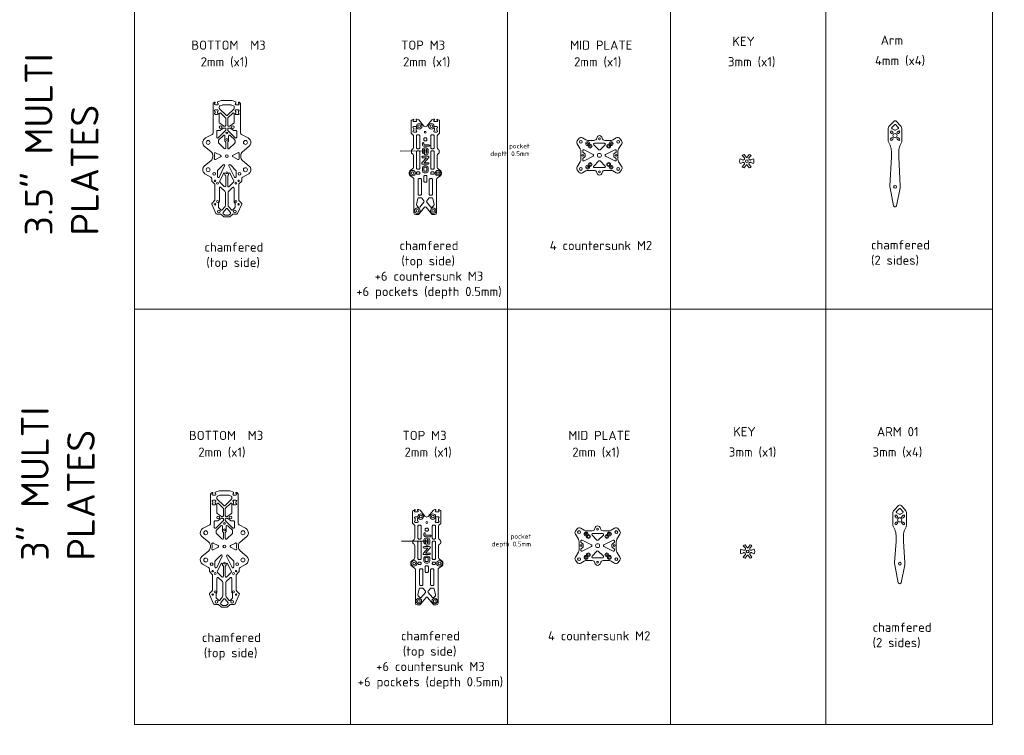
# Model space of a CAD drawing. Header units: millimetres. Extents: x -692 to 2608, y -1473 to 522.
# Tile 1 of 7: x -125 to 945, y -1473 to -695. Entities that reach past the tile are written whole.
import ezdxf

# ---------------------------------------------------------------- set-up
doc = ezdxf.new("R2010")
doc.units = ezdxf.units.MM
doc.linetypes.add('JIS_09_08', pattern=[10.75, 8, -0.55, 0.55, -0.55, 0.55, -0.55])
doc.layers.get('0').update_dxf_attribs({"lineweight": 5})
for name, color, linetype, lineweight in [('Calque1', 150, 'Continuous', 5), ('Calque1_pocket', 10, 'Continuous', 5), ('Calque2', 251, 'Continuous', 5), ('countersunk', 90, 'Continuous', 5), ('pocket', 1, 'Continuous', 5)]:
    doc.layers.add(name, color=color, linetype=linetype, lineweight=lineweight)
doc.styles.get("Standard").update_dxf_attribs({"font": 'arial.ttf'})

msp = doc.modelspace()

# ---------------------------------------------------------------- linework, layer by layer
at = {"layer": 'Calque1'}
for p, q in [((825.4, -808.9), (822.6, -811.8)), ((826.8, -808.9), (829.6, -811.8)), ((822.4, -818.5), (821.1, -817.2)), ((822.4, -823.1), (821.1, -824.4)), ((823.8, -817.1), (822.5, -815.8)), ((822.9, -813.4), (825.7, -814.7)), ((829.3, -813.4), (826.6, -814.7)), ((828.4, -817.1), (829.7, -815.8)), ((829.8, -818.5), (831.1, -817.2)), ((829.8, -823.1), (831.1, -824.4)), ((823.8, -824.5), (822.5, -825.8)), ((828.4, -824.5), (829.7, -825.8)), ((307.6, -889.1), (306.2, -895.7)), ((306.5, -896.6), (308.2, -898.5)), ((311.1, -888.3), (308.6, -888.3)), ((309.7, -898.4), (314.3, -893.1)), ((314.3, -891.8), (311.9, -888.7)), ((317.3, -891.8), (319.7, -888.7)), ((321.9, -898.4), (317.3, -893.1)), ((320.5, -888.3), (323, -888.3)), ((325.2, -896.6), (323.4, -898.5)), ((324, -889.1), (325.4, -895.7)), ((829.7, -1222.9), (825.1, -1227.8)), ((830.4, -1226.5), (827.7, -1229.4)), ((831.9, -1226.5), (834.6, -1229.4)), ((832.6, -1222.9), (837.3, -1227.8)), ((823.7, -1231.3), (823.7, -1243.9)), ((827.5, -1236.2), (826.1, -1234.9)), ((827.5, -1240.8), (826.1, -1242.1)), ((828.9, -1234.8), (827.6, -1233.4)), ((828, -1231), (830.7, -1232.4)), ((834.4, -1231), (831.6, -1232.4)), ((833.5, -1234.8), (834.8, -1233.4)), ((834.9, -1236.2), (836.2, -1234.9)), ((834.9, -1240.8), (836.2, -1242.1)), ((838.6, -1231.3), (838.6, -1243.9)), ((824, -1245.2), (825.8, -1249)), ((828.9, -1242.2), (827.6, -1243.5)), ((833.5, -1242.2), (834.8, -1243.5)), ((838.4, -1245.2), (836.6, -1249)), ((827.2, -1262), (825.6, -1284.9)), ((827.2, -1255.3), (827.2, -1261.6)), ((835.2, -1255.3), (835.2, -1261.6)), ((835.2, -1262), (836.8, -1284.9)), ((829.6, -1306.8), (825.7, -1287.4)), ((832.7, -1306.8), (836.6, -1287.4)), ((309.2, -1313.4), (307.8, -1320)), ((312.7, -1312.6), (310.2, -1312.6)), ((315.9, -1316.1), (313.5, -1313)), ((318.9, -1316.1), (321.3, -1313)), ((322.1, -1312.6), (324.6, -1312.6)), ((325.6, -1313.4), (327, -1320)), ((830.6, -1307.8), (830, -1307.4)), ((831.8, -1307.8), (832.3, -1307.4)), ((308, -1320.9), (309.8, -1322.8)), ((311.3, -1322.7), (315.9, -1317.4)), ((323.5, -1322.7), (318.9, -1317.4)), ((326.7, -1320.9), (325, -1322.8))]:
    msp.add_line(p, q, dxfattribs=at)
for points in [[(100.1, -909.2), (97.6, -909.2, -0.175895), (97, -908.9), (93.7, -906.2, 0.175895), (93.1, -906), (89.3, -906, -0.297645), (88.4, -905.4), (83.9, -895.2, -0.309066), (84.1, -894.1), (86.8, -891.4, 0.198915), (87.1, -890.7), (87.1, -874.1, 0.198909), (86.8, -873.3), (84.2, -870.7, -0.198912), (83.9, -870), (83.9, -867.7, 0.276982), (82.9, -865.9), (77.1, -862.8, -0.112854), (75.4, -861.3), (74.9, -860.7, -0.394562), (75.7, -853.9), (83.1, -847.7, 0.221499), (84.9, -843.9), (84.9, -842.2, 0.221499), (83.1, -838.3), (75.7, -832.1, -0.394562), (74.9, -825.4), (75.4, -824.7, -0.112854), (77.1, -823.3), (84.2, -819.5, 0.276982), (85.2, -817.7), (85.2, -786.2, -0.198912), (85.5, -785.5), (86.7, -784.4, -0.668179), (87.5, -784.7), (87.5, -785.6, 1), (87.5, -787.2), (90.1, -787.2, 1), (90.1, -785.6), (90.1, -784.2), (94.4, -782.6, -0.092844), (95.1, -782.4), (100.1, -782.4)], [(100.1, -909.2), (102.7, -909.2, 0.175895), (103.3, -908.9), (106.6, -906.2, -0.175895), (107.2, -906), (111, -906, 0.297645), (111.9, -905.4), (116.3, -895.2, 0.309066), (116.1, -894.1), (113.4, -891.4, -0.198915), (113.1, -890.7), (113.1, -874.1, -0.198909), (113.4, -873.3), (116, -870.7, 0.198912), (116.3, -870), (116.3, -867.7, -0.276982), (117.4, -865.9), (123.2, -862.8, 0.112854), (124.9, -861.3), (125.4, -860.7, 0.394562), (124.5, -853.9), (117.2, -847.7, -0.221499), (115.4, -843.9), (115.4, -842.2, -0.221499), (117.2, -838.3), (124.5, -832.1, 0.394562), (125.4, -825.4), (124.9, -824.7, 0.112854), (123.2, -823.3), (116.1, -819.5, -0.276982), (115, -817.7), (115, -786.2, 0.198912), (114.7, -785.5), (113.6, -784.4, 0.668179), (112.7, -784.7), (112.7, -785.6, -1), (112.7, -787.2), (110.1, -787.2, -1), (110.1, -785.6), (110.1, -784.2), (105.9, -782.6, 0.092844), (105.2, -782.4), (100.1, -782.4)], [(314.3, -810.5), (308.6, -803.7, 0.221601), (307.1, -803), (305.8, -803), (305.8, -803.9, -1), (305.8, -805.5), (303.2, -805.5, -1), (303.2, -803.9), (303.2, -803.5, 0.581935), (302.5, -803.1), (300.9, -804, 0.264274), (300.4, -804.9), (300.4, -817.6, 0.198912), (300.7, -818.3), (302.6, -820.1, -0.198912), (302.9, -820.8), (302.9, -834, -0.243004), (302, -835.6), (301.3, -836.2, 0.243004), (300.7, -837.4), (300.7, -839, 0.243004), (301.3, -840.2), (302, -840.7, -0.243004), (302.9, -842.4), (302.9, -855.3, -0.243004), (302, -856.9), (299.1, -859, 0.243004), (298.3, -860.6), (298.3, -862.4, 0.243004), (299.1, -864.1), (302.6, -866.6, -0.243001), (303.5, -868.2), (303.5, -904.6), (303.5, -904.6, 0.41421), (305.5, -906.6), (307.5, -906.6, 0.222436), (309, -905.9), (315, -898.6, -0.222436), (315.8, -898.3)], [(317.3, -810.5), (323, -803.7, -0.221601), (324.6, -803), (325.8, -803), (325.8, -803.9, 1), (325.8, -805.5), (328.4, -805.5, 1), (328.4, -803.9), (328.4, -803.5, -0.581935), (329.2, -803.1), (330.7, -804, -0.264274), (331.2, -804.9), (331.2, -817.6, -0.198912), (330.9, -818.3), (329.1, -820.1, 0.198912), (328.8, -820.8), (328.8, -834, 0.243004), (329.6, -835.6), (330.3, -836.2, -0.243004), (331, -837.4), (331, -839, -0.243004), (330.3, -840.2), (329.6, -840.7, 0.243004), (328.8, -842.4), (328.8, -855.3, 0.243004), (329.6, -856.9), (332.5, -859, -0.243004), (333.3, -860.6), (333.3, -862.4, -0.243004), (332.5, -864.1), (329, -866.6, 0.243001), (328.1, -868.2), (328.1, -904.6), (328.1, -904.6, -0.41421), (326.1, -906.6), (324.2, -906.6, -0.222436), (322.6, -905.9), (316.6, -898.6, 0.222436), (315.8, -898.3)], [(504.9, -820.8, 0.372437), (502, -823.4, -0.372437), (499, -826), (492, -826, -0.144426), (490.3, -825.5), (486.7, -823.1, 0.397447), (482.7, -823.9), (480.8, -826.4, 0.304357), (480.7, -829.7), (484.1, -835.2, -0.138495), (484.8, -837.8), (484.8, -842.2), (484.8, -846.6, -0.138495), (484.1, -849.2), (480.7, -854.7, 0.304357), (480.8, -858), (482.7, -860.5, 0.397447), (486.7, -861.3), (490.3, -858.9, -0.144426), (492, -858.5), (499, -858.5, -0.372437), (502, -861, 0.372437), (504.9, -863.6, 0.372437)], [(504.9, -820.8, -0.372437), (507.9, -823.4, 0.372437), (510.9, -826), (517.9, -826, 0.144426), (519.5, -825.5), (523.2, -823.1, -0.397447), (527.2, -823.9), (529, -826.4, -0.304357), (529.2, -829.7), (525.8, -835.2, 0.138495), (525.1, -837.8), (525.1, -842.2), (525.1, -846.6, 0.138495), (525.8, -849.2), (529.2, -854.7, -0.304357), (529, -858), (527.2, -860.5, -0.397447), (523.2, -861.3), (519.5, -858.9, 0.144426), (517.9, -858.5), (510.9, -858.5, 0.372437), (507.9, -861, -0.372437), (504.9, -863.6, -0.372437)], [(97.5, -1333.5), (95, -1333.5, -0.175895), (94.3, -1333.2), (91.1, -1330.5, 0.175895), (90.5, -1330.3), (86.7, -1330.3, -0.297645), (85.8, -1329.7), (81.3, -1319.5, -0.309066), (81.5, -1318.4), (84.2, -1315.7, 0.198915), (84.5, -1315), (84.5, -1298.4, 0.198909), (84.2, -1297.7), (81.6, -1295, -0.198912), (81.3, -1294.3), (81.3, -1292, 0.276982), (80.3, -1290.2), (74.4, -1287.1, -0.112854), (72.7, -1285.6), (72.3, -1285, -0.394562), (73.1, -1278.2), (80.5, -1272, 0.221499), (82.3, -1268.2), (82.3, -1266.5, 0.221499), (80.5, -1262.6), (73.1, -1256.5, -0.394562), (72.3, -1249.7), (72.7, -1249, -0.112854), (74.4, -1247.6), (81.6, -1243.8, 0.276982), (82.6, -1242), (82.6, -1210.6, -0.198912), (82.9, -1209.8), (84.1, -1208.7, -0.668179), (84.9, -1209), (84.9, -1209.9, 1), (84.9, -1211.5), (87.5, -1211.5, 1), (87.5, -1209.9), (87.5, -1208.5), (91.8, -1206.9, -0.092844), (92.5, -1206.8), (97.5, -1206.8)], [(97.5, -1333.5), (100, -1333.5, 0.175895), (100.7, -1333.2), (103.9, -1330.5, -0.175895), (104.6, -1330.3), (108.3, -1330.3, 0.297645), (109.3, -1329.7), (113.7, -1319.5, 0.309066), (113.5, -1318.4), (110.8, -1315.7, -0.198915), (110.5, -1315), (110.5, -1298.4, -0.198909), (110.8, -1297.7), (113.4, -1295, 0.198912), (113.7, -1294.3), (113.7, -1292, -0.276982), (114.8, -1290.2), (120.6, -1287.1, 0.112854), (122.3, -1285.6), (122.7, -1285, 0.394562), (121.9, -1278.2), (114.5, -1272, -0.221499), (112.8, -1268.2), (112.8, -1266.5, -0.221499), (114.5, -1262.6), (121.9, -1256.5, 0.394562), (122.7, -1249.7), (122.3, -1249, 0.112854), (120.6, -1247.6), (113.5, -1243.8, -0.276982), (112.4, -1242), (112.4, -1210.6, 0.198912), (112.1, -1209.8), (111, -1208.7, 0.668179), (110.1, -1209), (110.1, -1209.9, -1), (110.1, -1211.5), (107.5, -1211.5, -1), (107.5, -1209.9), (107.5, -1208.5), (103.3, -1206.9, 0.092844), (102.5, -1206.8), (97.5, -1206.8)], [(315.8, -1234.8), (310.2, -1228, 0.221601), (308.6, -1227.3), (307.4, -1227.3), (307.4, -1228.2, -1), (307.4, -1229.8), (304.8, -1229.8, -1), (304.8, -1228.2), (304.8, -1227.8, 0.581935), (304, -1227.4), (302.5, -1228.3, 0.264274), (302, -1229.2), (302, -1241.9, 0.198912), (302.3, -1242.6), (304.1, -1244.4, -0.198912), (304.4, -1245.2), (304.4, -1258.3, -0.243004), (303.6, -1259.9), (302.8, -1260.5, 0.243004), (302.2, -1261.7), (302.2, -1263.3, 0.243004), (302.8, -1264.5), (303.6, -1265, -0.243004), (304.4, -1266.7), (304.4, -1279.6, -0.243004), (303.6, -1281.2), (300.7, -1283.3, 0.243004), (299.9, -1284.9), (299.9, -1286.8, 0.243004), (300.7, -1288.4), (304.2, -1290.9, -0.243001), (305.1, -1292.5), (305.1, -1328.9), (305.1, -1328.9, 0.41421), (307.1, -1330.9), (309, -1330.9, 0.222436), (310.6, -1330.2), (316.6, -1322.9, -0.222436), (317.4, -1322.6)], [(318.9, -1234.8), (324.6, -1228, -0.221601), (326.1, -1227.3), (327.4, -1227.3), (327.4, -1228.2, 1), (327.4, -1229.8), (330, -1229.8, 1), (330, -1228.2), (330, -1227.8, -0.581935), (330.7, -1227.4), (332.3, -1228.3, -0.264274), (332.8, -1229.2), (332.8, -1241.9, -0.198912), (332.5, -1242.6), (330.6, -1244.4, 0.198912), (330.3, -1245.2), (330.3, -1258.3, 0.243004), (331.2, -1259.9), (331.9, -1260.5, -0.243004), (332.5, -1261.7), (332.5, -1263.3, -0.243004), (331.9, -1264.5), (331.2, -1265, 0.243004), (330.3, -1266.7), (330.3, -1279.6, 0.243004), (331.2, -1281.2), (334.1, -1283.3, -0.243004), (334.9, -1284.9), (334.9, -1286.8, -0.243004), (334.1, -1288.4), (330.5, -1290.9, 0.243001), (329.7, -1292.5), (329.7, -1328.9), (329.7, -1328.9, -0.41421), (327.7, -1330.9), (325.7, -1330.9, -0.222436), (324.2, -1330.2), (318.1, -1322.9, 0.222436), (317.4, -1322.6)], [(503, -1245.1, 0.372437), (500.1, -1247.7, -0.372437), (497.1, -1250.3), (490, -1250.3, -0.144426), (488.4, -1249.8), (484.8, -1247.5, 0.397447), (480.8, -1248.2), (478.9, -1250.7, 0.304357), (478.8, -1254.1), (482.1, -1259.5, -0.138495), (482.9, -1262.2), (482.9, -1266.5), (482.9, -1270.9, -0.138495), (482.1, -1273.5), (478.8, -1279, 0.304357), (478.9, -1282.3), (480.8, -1284.8, 0.397447), (484.8, -1285.6), (488.4, -1283.3, -0.144426), (490, -1282.8), (497.1, -1282.8, -0.372437), (500.1, -1285.3, 0.372437), (503, -1287.9, 0.372437)], [(503, -1245.1, -0.372437), (506, -1247.7, 0.372437), (509, -1250.3), (516, -1250.3, 0.144426), (517.6, -1249.8), (521.2, -1247.5, -0.397447), (525.3, -1248.2), (527.1, -1250.7, -0.304357), (527.3, -1254.1), (523.9, -1259.5, 0.138495), (523.2, -1262.2), (523.2, -1266.5), (523.2, -1270.9, 0.138495), (523.9, -1273.5), (527.3, -1279, -0.304357), (527.1, -1282.3), (525.3, -1284.8, -0.397447), (521.2, -1285.6), (517.6, -1283.3, 0.144426), (516, -1282.8), (509, -1282.8, 0.372437), (506, -1285.3, -0.372437), (503, -1287.9, -0.372437)]]:
    msp.add_lwpolyline(points, format="xyb", dxfattribs=at)
for points in [[(100.1, -787.4), (104.6, -787.4, -0.092844), (105, -787.5), (107.6, -788.5, -0.309469), (108.3, -789.5), (108.3, -790.8, -0.198912), (108, -791.5), (100.8, -798.6, -0.414214), (99.4, -798.6), (92.3, -791.5, -0.198912), (92, -790.8), (92, -789.5, -0.309469), (92.6, -788.5), (95.3, -787.5, -0.092844), (95.7, -787.4)], [(87.5, -794.4, -1), (87.5, -792.8), (90.1, -792.8, -1), (90.1, -794.4), (90.1, -796.2, -1), (90.1, -797.8), (87.5, -797.8, -1), (87.5, -796.2)], [(92.4, -807.4), (96.5, -810.3, 0.155552), (97.1, -810.5), (98.1, -810.5, 0.414214), (99.1, -809.5), (99.1, -802.3, 0.198912), (98.8, -801.6), (93.7, -796.4, 0.668195), (92, -797.1), (92, -806.6, 0.242992)], [(107.9, -807.4), (103.8, -810.3, -0.155552), (103.2, -810.5), (102.1, -810.5, -0.414214), (101.1, -809.5), (101.1, -802.3, -0.198912), (101.4, -801.6), (106.6, -796.4, -0.668195), (108.3, -797.1), (108.3, -806.6, -0.242992)], [(112.7, -794.4, 1), (112.7, -792.8), (110.1, -792.8, 1), (110.1, -794.4), (110.1, -796.2, 1), (110.1, -797.8), (112.7, -797.8, 1), (112.7, -796.2)], [(92.7, -815.1, 0.155552), (93.3, -814.9), (96.5, -812.7, -0.155552), (97.1, -812.5), (98.1, -812.5, -0.414214), (99.1, -813.5), (99.1, -814.5, -0.198912), (98.8, -815.2), (90.9, -823.1, -0.668145), (89.2, -822.4), (89.2, -816.1, -0.414241), (90.2, -815.1)], [(107.5, -815.1, -0.155552), (107, -814.9), (103.8, -812.7, 0.155552), (103.2, -812.5), (102.1, -812.5, 0.414214), (101.1, -813.5), (101.1, -814.5, 0.198912), (101.4, -815.2), (109.3, -823.1, 0.668145), (111, -822.4), (111, -816.1, 0.414241), (110, -815.1)], [(303.2, -816.9, -1), (303.2, -815.3), (303.2, -812.5, -1), (303.2, -810.9), (305.8, -810.9, -1), (305.8, -812.5), (305.8, -815.3, -1), (305.8, -816.9)], [(328.4, -816.9, 1), (328.4, -815.3), (328.4, -812.5, 1), (328.4, -810.9), (325.8, -810.9, 1), (325.8, -812.5), (325.8, -815.3, 1), (325.8, -816.9)], [(831.5, -831.3), (833.3, -827.5, 0.109594), (833.6, -826.3), (833.6, -813.6, 0.19144), (832.2, -810.2), (827.6, -805.3, 0.431181), (824.7, -805.3), (820, -810.2, 0.19144), (818.6, -813.6), (818.6, -826.3, 0.109594), (818.9, -827.5), (820.7, -831.3, -0.109594), (822.1, -837.7), (822.1, -844, -0.012868), (822.1, -844.3), (820.5, -875.3, 0.062614), (820.7, -877.7), (824.6, -897.1, 0.187351), (825, -897.7), (825.5, -898.1, 0.326579), (826.7, -898.1), (827.2, -897.7, 0.187292), (827.6, -897.1), (831.5, -877.7, 0.062709), (831.7, -875.3), (830.1, -844.3, -0.012906), (830.1, -844), (830.1, -837.7, -0.109594)], [(91.4, -825.5), (96.4, -820.5, -0.668187), (98.1, -821.2), (98.1, -826.4, 0.198919), (98.4, -827.1), (98.8, -827.5, -0.198912), (99.1, -828.2), (99.1, -834.2, -0.667391), (97.4, -834.9), (91.4, -828.9, -0.199485), (91.1, -828.2), (91.1, -826.2, -0.198906)], [(108.8, -825.5), (103.8, -820.5, 0.668187), (102.1, -821.2), (102.1, -826.4, -0.198919), (101.8, -827.1), (101.4, -827.5, 0.198912), (101.1, -828.2), (101.1, -834.2, 0.667391), (102.8, -834.9), (108.8, -828.9, 0.199485), (109.1, -828.2), (109.1, -826.2, 0.198906)], [(307.3, -835), (308.8, -835, 0.414214), (309.8, -834), (309.8, -821, 0.414214), (308.8, -820), (307.3, -820, 0.414214), (306.3, -821), (306.3, -834, 0.414214)], [(324.4, -835), (322.9, -835, -0.414214), (321.9, -834), (321.9, -821, -0.414214), (322.9, -820), (324.4, -820, -0.414214), (325.4, -821), (325.4, -834, -0.414214)], [(504.2, -836.1), (498.8, -830.7, -0.668967), (499.5, -829), (510.4, -829, -0.668967), (511.1, -830.7), (505.6, -836.1, -0.412937)], [(93.4, -842.1), (88, -839.4, 0.636175), (86.6, -840.5, -0.108505), (86.6, -845.6, 0.636175), (88, -846.7), (93.4, -843.9, 0.607188)], [(106.9, -842.1), (112.2, -839.4, -0.636175), (113.7, -840.5, 0.108505), (113.7, -845.6, -0.636175), (112.2, -846.7), (106.9, -843.9, -0.607188)], [(307.3, -857.2), (308.8, -857.2, 0.414214), (309.8, -856.2), (309.8, -838.4, 0.414214), (308.8, -837.4), (307.3, -837.4, 0.414214), (306.3, -838.4), (306.3, -856.2, 0.414214)], [(324.4, -857.2), (322.9, -857.2, -0.414214), (321.9, -856.2), (321.9, -838.4, -0.414214), (322.9, -837.4), (324.4, -837.4, -0.414214), (325.4, -838.4), (325.4, -856.2, -0.414214)], [(498.1, -843.1, 0.607188), (498.1, -841.3), (488.3, -836.2, 0.562717), (486.8, -837.1), (486.8, -838.3, 0.264198), (487.3, -839.2), (488.8, -840.1, -0.264198), (489.3, -840.9), (489.3, -842.2), (489.3, -843.5, -0.264198), (488.8, -844.3), (487.3, -845.3, 0.264198), (486.8, -846.1), (486.8, -847.3, 0.562717), (488.3, -848.2)], [(511.7, -843.1, -0.607188), (511.7, -841.3), (521.6, -836.2, -0.562717), (523.1, -837.1), (523.1, -838.3, -0.264198), (522.6, -839.2), (521, -840.1, 0.264198), (520.5, -840.9), (520.5, -842.2), (520.5, -843.5, 0.264198), (521, -844.3), (522.6, -845.3, -0.264198), (523.1, -846.1), (523.1, -847.3, -0.562717), (521.6, -848.2)], [(669.7, -854.7, -0.07543), (667.7, -855.8), (665.6, -852.9, 0.513236), (664.3, -852.9), (662.2, -855.8, -0.07543), (660.2, -854.7), (662.3, -852.3, 0.187292), (662.6, -851.7), (662.6, -851, 0.326579), (661.9, -850), (661.3, -849.8, 0.187351), (660.6, -849.9), (657.7, -851.2, -0.177758), (657.7, -845.9), (660.6, -847.2, 0.187351), (661.3, -847.2), (661.9, -847, 0.326579), (662.6, -846.1), (662.6, -845.4, 0.187292), (662.3, -844.7), (660.2, -842.4, -0.07543), (662.2, -841.3), (664.3, -844.2, 0.513236), (665.6, -844.2), (667.7, -841.3, -0.07543), (669.7, -842.4), (667.6, -844.7, 0.187292), (667.3, -845.4), (667.3, -846.1, 0.326579), (668, -847), (668.7, -847.2, 0.187351), (669.4, -847.2), (672.3, -845.9, -0.177758), (672.3, -851.2), (669.4, -849.9, 0.187351), (668.7, -849.8), (668, -850, 0.326579), (667.3, -851), (667.3, -851.7, 0.187292), (667.6, -852.3), (669.7, -854.7)], [(89.9, -859.3), (89.9, -865.4, 0.792288), (91.8, -865.8), (97.8, -853.7, 0.848945), (96.2, -852.6), (90.2, -858.6, 0.199479)], [(110.3, -859.3), (110.3, -865.4, -0.792288), (108.5, -865.8), (102.4, -853.7, -0.848945), (104, -852.6), (110.1, -858.6, -0.199479)], [(504.2, -848.3), (498.8, -853.8, 0.668967), (499.5, -855.5), (510.4, -855.5, 0.668967), (511.1, -853.8), (505.6, -848.3, 0.412937)], [(96.6, -861.8, -0.792298), (98.1, -862.2), (98.1, -863.2, 0.198919), (98.4, -863.9), (98.8, -864.3, -0.198912), (99.1, -865), (99.1, -875.4, -0.668179), (97.4, -876.1), (92.6, -871.3, -0.322233), (92.5, -870.2)], [(103.7, -861.8, 0.792298), (102.1, -862.2), (102.1, -863.2, -0.198919), (101.8, -863.9), (101.4, -864.3, 0.198912), (101.1, -865), (101.1, -875.4, 0.668179), (102.8, -876.1), (107.6, -871.3, 0.322233), (107.8, -870.2)], [(307.3, -862.8), (308.8, -862.8, 0.414214), (309.8, -861.8), (309.8, -861.2, 0.414214), (308.8, -860.2), (307.3, -860.2, 0.414214), (306.3, -861.2), (306.3, -861.8, 0.414214)], [(324.4, -862.8), (322.9, -862.8, -0.414214), (321.9, -861.8), (321.9, -861.2, -0.414214), (322.9, -860.2), (324.4, -860.2, -0.414214), (325.4, -861.2), (325.4, -861.8, -0.414214)], [(95.2, -901.5, -0.440855), (93.7, -901.6), (91.4, -899.3, -0.198909), (91.1, -898.6), (91.1, -894.6, -0.213406), (91.5, -893.9, 0.213403), (92.1, -892.4), (92.1, -877.8, -0.668179), (93.8, -877.1), (98.1, -881.3, -0.198912), (98.6, -882.7), (98.6, -896.6, -0.175598), (98.2, -897.9)], [(105.1, -901.5, 0.440855), (106.6, -901.6), (108.8, -899.3, 0.198909), (109.1, -898.6), (109.1, -894.6, 0.213406), (108.8, -893.9, -0.213403), (108.1, -892.4), (108.1, -877.8, 0.668179), (106.4, -877.1), (102.2, -881.3, 0.198912), (101.6, -882.7), (101.6, -896.6, 0.175598), (102.1, -897.9)], [(309.1, -885.6), (310.6, -885.6, 0.414214), (311.6, -884.6), (311.6, -868.5, 0.414214), (310.6, -867.5), (309.1, -867.5, 0.414214), (308.1, -868.5), (308.1, -884.6, 0.414214)], [(322.6, -885.6), (321.1, -885.6, -0.414214), (320.1, -884.6), (320.1, -868.5, -0.414214), (321.1, -867.5), (322.6, -867.5, -0.414214), (323.6, -868.5), (323.6, -884.6, -0.414214)], [(100.9, -900.4), (104.2, -904.3, -0.413876), (104, -905.7), (102.6, -906.9, -0.175895), (101.9, -907.2), (100.1, -907.2), (98.3, -907.2, -0.175895), (97.7, -906.9), (96.2, -905.7, -0.413876), (96.1, -904.3), (99.4, -900.4, -0.46803)], [(84.9, -1218.7, -1), (84.9, -1217.1), (87.5, -1217.1, -1), (87.5, -1218.7), (87.5, -1220.5, -1), (87.5, -1222.1), (84.9, -1222.1, -1), (84.9, -1220.5)], [(97.5, -1211.7), (102, -1211.7, -0.092844), (102.3, -1211.8), (105, -1212.8, -0.309469), (105.7, -1213.8), (105.7, -1215.1, -0.198912), (105.4, -1215.8), (98.2, -1222.9, -0.414214), (96.8, -1222.9), (89.7, -1215.8, -0.198912), (89.4, -1215.1), (89.4, -1213.8, -0.309469), (90, -1212.8), (92.7, -1211.8, -0.092844), (93.1, -1211.7)], [(110.1, -1218.7, 1), (110.1, -1217.1), (107.5, -1217.1, 1), (107.5, -1218.7), (107.5, -1220.5, 1), (107.5, -1222.1), (110.1, -1222.1, 1), (110.1, -1220.5)], [(89.8, -1231.7), (93.9, -1234.6, 0.155552), (94.4, -1234.8), (95.5, -1234.8, 0.414214), (96.5, -1233.8), (96.5, -1226.6, 0.198912), (96.2, -1225.9), (91.1, -1220.7, 0.668195), (89.4, -1221.4), (89.4, -1230.9, 0.242992)], [(105.2, -1231.7), (101.2, -1234.6, -0.155552), (100.6, -1234.8), (99.5, -1234.8, -0.414214), (98.5, -1233.8), (98.5, -1226.6, -0.198912), (98.8, -1225.9), (104, -1220.7, -0.668195), (105.7, -1221.4), (105.7, -1230.9, -0.242992)], [(90.1, -1239.4, 0.155552), (90.7, -1239.2), (93.9, -1237, -0.155552), (94.4, -1236.8), (95.5, -1236.8, -0.414214), (96.5, -1237.8), (96.5, -1238.8, -0.198912), (96.2, -1239.5), (88.3, -1247.4, -0.668145), (86.6, -1246.7), (86.6, -1240.4, -0.414241), (87.6, -1239.4)], [(104.9, -1239.4, -0.155552), (104.3, -1239.2), (101.2, -1237, 0.155552), (100.6, -1236.8), (99.5, -1236.8, 0.414214), (98.5, -1237.8), (98.5, -1238.8, 0.198912), (98.8, -1239.5), (106.7, -1247.4, 0.668145), (108.4, -1246.7), (108.4, -1240.4, 0.414241), (107.4, -1239.4)], [(304.8, -1241.2, -1), (304.8, -1239.6), (304.8, -1236.8, -1), (304.8, -1235.2), (307.4, -1235.2, -1), (307.4, -1236.8), (307.4, -1239.6, -1), (307.4, -1241.2)], [(330, -1241.2, 1), (330, -1239.6), (330, -1236.8, 1), (330, -1235.2), (327.4, -1235.2, 1), (327.4, -1236.8), (327.4, -1239.6, 1), (327.4, -1241.2)], [(88.8, -1249.8), (93.8, -1244.8, -0.668187), (95.5, -1245.5), (95.5, -1250.7, 0.198919), (95.8, -1251.4), (96.2, -1251.8, -0.198912), (96.5, -1252.5), (96.5, -1258.5, -0.667391), (94.8, -1259.2), (88.8, -1253.2, -0.199485), (88.5, -1252.5), (88.5, -1250.5, -0.198906)], [(106.2, -1249.8), (101.2, -1244.8, 0.668187), (99.5, -1245.5), (99.5, -1250.7, -0.198919), (99.2, -1251.4), (98.8, -1251.8, 0.198912), (98.5, -1252.5), (98.5, -1258.5, 0.667391), (100.2, -1259.2), (106.2, -1253.2, 0.199485), (106.5, -1252.5), (106.5, -1250.5, 0.198906)], [(308.8, -1259.3), (310.3, -1259.3, 0.414214), (311.3, -1258.3), (311.3, -1245.3, 0.414214), (310.3, -1244.3), (308.8, -1244.3, 0.414214), (307.8, -1245.3), (307.8, -1258.3, 0.414214)], [(325.9, -1259.3), (324.4, -1259.3, -0.414214), (323.4, -1258.3), (323.4, -1245.3, -0.414214), (324.4, -1244.3), (325.9, -1244.3, -0.414214), (326.9, -1245.3), (326.9, -1258.3, -0.414214)], [(308.8, -1281.5), (310.3, -1281.5, 0.414214), (311.3, -1280.5), (311.3, -1262.7, 0.414214), (310.3, -1261.7), (308.8, -1261.7, 0.414214), (307.8, -1262.7), (307.8, -1280.5, 0.414214)], [(325.9, -1281.5), (324.4, -1281.5, -0.414214), (323.4, -1280.5), (323.4, -1262.7, -0.414214), (324.4, -1261.7), (325.9, -1261.7, -0.414214), (326.9, -1262.7), (326.9, -1280.5, -0.414214)], [(496.2, -1267.4, 0.607188), (496.2, -1265.6), (486.3, -1260.5, 0.562717), (484.9, -1261.4), (484.9, -1262.6, 0.264198), (485.4, -1263.5), (486.9, -1264.4, -0.264198), (487.4, -1265.3), (487.4, -1266.5), (487.4, -1267.8, -0.264198), (486.9, -1268.6), (485.4, -1269.6, 0.264198), (484.9, -1270.4), (484.9, -1271.7, 0.562717), (486.3, -1272.5)], [(502.3, -1260.4), (496.9, -1255, -0.668967), (497.6, -1253.3), (508.5, -1253.3, -0.668967), (509.2, -1255), (503.7, -1260.4, -0.412937)], [(509.8, -1267.4, -0.607188), (509.8, -1265.6), (519.7, -1260.5, -0.562717), (521.2, -1261.4), (521.2, -1262.6, -0.264198), (520.7, -1263.5), (519.1, -1264.4, 0.264198), (518.6, -1265.3), (518.6, -1266.5), (518.6, -1267.8, 0.264198), (519.1, -1268.6), (520.7, -1269.6, -0.264198), (521.2, -1270.4), (521.2, -1271.7, -0.562717), (519.7, -1272.5)], [(90.7, -1266.5), (85.4, -1263.7, 0.636175), (84, -1264.8, -0.108505), (84, -1269.9, 0.636175), (85.4, -1271), (90.7, -1268.2, 0.607188)], [(104.3, -1266.5), (109.6, -1263.7, -0.636175), (111, -1264.8, 0.108505), (111, -1269.9, -0.636175), (109.6, -1271), (104.3, -1268.2, -0.607188)], [(502.3, -1272.6), (496.9, -1278.1, 0.668967), (497.6, -1279.8), (508.5, -1279.8, 0.668967), (509.2, -1278.1), (503.7, -1272.6, 0.412937)], [(670.7, -1279, -0.07543), (668.7, -1280.1), (666.6, -1277.2, 0.513236), (665.3, -1277.2), (663.2, -1280.1, -0.07543), (661.2, -1279), (663.3, -1276.6, 0.187292), (663.6, -1276), (663.6, -1275.3, 0.326579), (662.9, -1274.3), (662.3, -1274.1, 0.187351), (661.5, -1274.2), (658.7, -1275.5, -0.177758), (658.7, -1270.2), (661.5, -1271.5, 0.187351), (662.3, -1271.5), (662.9, -1271.3, 0.326579), (663.6, -1270.4), (663.6, -1269.7, 0.187292), (663.3, -1269), (661.2, -1266.7, -0.07543), (663.2, -1265.6), (665.3, -1268.5, 0.513236), (666.6, -1268.5), (668.7, -1265.6, -0.07543), (670.7, -1266.7), (668.6, -1269, 0.187292), (668.3, -1269.7), (668.3, -1270.4, 0.326579), (669, -1271.3), (669.6, -1271.5, 0.187351), (670.4, -1271.5), (673.2, -1270.2, -0.177758), (673.2, -1275.5), (670.4, -1274.2, 0.187351), (669.6, -1274.1), (669, -1274.3, 0.326579), (668.3, -1275.3), (668.3, -1276, 0.187292), (668.6, -1276.6), (670.7, -1279)], [(87.3, -1283.6), (87.3, -1289.7, 0.792288), (89.2, -1290.2), (95.2, -1278.1, 0.848945), (93.6, -1276.9), (87.6, -1282.9, 0.199479)], [(107.7, -1283.6), (107.7, -1289.7, -0.792288), (105.8, -1290.2), (99.8, -1278.1, -0.848945), (101.4, -1276.9), (107.4, -1282.9, -0.199479)], [(94, -1286.1, -0.792298), (95.5, -1286.5), (95.5, -1287.5, 0.198919), (95.8, -1288.2), (96.2, -1288.6, -0.198912), (96.5, -1289.3), (96.5, -1299.7, -0.668179), (94.8, -1300.4), (90, -1295.6, -0.322233), (89.8, -1294.5)], [(101, -1286.1, 0.792298), (99.5, -1286.5), (99.5, -1287.5, -0.198919), (99.2, -1288.2), (98.8, -1288.6, 0.198912), (98.5, -1289.3), (98.5, -1299.7, 0.668179), (100.2, -1300.4), (105, -1295.6, 0.322233), (105.2, -1294.5)], [(308.8, -1287.1), (310.3, -1287.1, 0.414214), (311.3, -1286.1), (311.3, -1285.5, 0.414214), (310.3, -1284.5), (308.8, -1284.5, 0.414214), (307.8, -1285.5), (307.8, -1286.1, 0.414214)], [(310.6, -1309.9), (312.1, -1309.9, 0.414214), (313.1, -1308.9), (313.1, -1292.8, 0.414214), (312.1, -1291.8), (310.6, -1291.8, 0.414214), (309.6, -1292.8), (309.6, -1308.9, 0.414214)], [(324.1, -1309.9), (322.6, -1309.9, -0.414214), (321.6, -1308.9), (321.6, -1292.8, -0.414214), (322.6, -1291.8), (324.1, -1291.8, -0.414214), (325.1, -1292.8), (325.1, -1308.9, -0.414214)], [(325.9, -1287.1), (324.4, -1287.1, -0.414214), (323.4, -1286.1), (323.4, -1285.5, -0.414214), (324.4, -1284.5), (325.9, -1284.5, -0.414214), (326.9, -1285.5), (326.9, -1286.1, -0.414214)], [(92.5, -1325.8, -0.440855), (91.1, -1325.9), (88.8, -1323.6, -0.198909), (88.5, -1322.9), (88.5, -1318.9, -0.213406), (88.8, -1318.2, 0.213403), (89.5, -1316.7), (89.5, -1302.1, -0.668179), (91.2, -1301.4), (95.4, -1305.6, -0.198912), (96, -1307), (96, -1320.9, -0.175598), (95.5, -1322.2)], [(102.5, -1325.8, 0.440855), (104, -1325.9), (106.2, -1323.6, 0.198909), (106.5, -1322.9), (106.5, -1318.9, 0.213406), (106.2, -1318.2, -0.213403), (105.5, -1316.7), (105.5, -1302.1, 0.668179), (103.8, -1301.4), (99.6, -1305.6, 0.198912), (99, -1307), (99, -1320.9, 0.175598), (99.5, -1322.2)], [(98.3, -1324.7), (101.6, -1328.6, -0.413876), (101.4, -1330), (100, -1331.2, -0.175895), (99.3, -1331.5), (97.5, -1331.5), (95.7, -1331.5, -0.175895), (95.1, -1331.2), (93.6, -1330, -0.413876), (93.5, -1328.6), (96.7, -1324.7, -0.46803)]]:
    msp.add_lwpolyline(points, format="xyb", close=True, dxfattribs=at)
for centre, radius in [((93.5, -811.5), 1.5), ((106.7, -811.5), 1.5), ((309.2, -810.6), 1.5), ((322.4, -810.6), 1.5), ((100.1, -817.9), 1), ((315.8, -817.1), 1), ((504.9, -824.2), 1), ((826.1, -820.8), 2.25), ((79.9, -828.2), 2.15), ((100.1, -825), 1), ((120.4, -828.2), 2.15), ((484.7, -827.4), 1.5), ((492.2, -829.5), 1), ((494.9, -832.2), 1), ((514.9, -832.2), 1), ((517.7, -829.5), 1), ((525.2, -827.4), 1.5), ((100.1, -843), 1.5), ((486.9, -842.2), 1), ((504.9, -842.2), 2.15), ((523, -842.2), 1), ((79.9, -857.8), 2.15), ((120.4, -857.8), 2.15), ((484.7, -857), 1.5), ((492.2, -855), 1), ((494.9, -852.2), 1), ((514.9, -852.2), 1), ((517.7, -855), 1), ((525.2, -857), 1.5), ((665, -848.5), 1.5), ((86.3, -862.4), 1.5), ((100.1, -861.1), 1), ((114, -862.4), 1.5), ((302, -861.5), 1.5), ((329.6, -861.5), 1.5), ((504.9, -860.2), 1), ((87.4, -869.9), 0.8), ((90.1, -872.4), 1), ((110.1, -872.4), 1), ((112.9, -869.9), 0.8), ((826.1, -876.4), 1.5), ((87.4, -895.4), 0.8), ((90.1, -892.4), 1), ((110.1, -892.4), 1), ((112.9, -895.4), 0.8), ((91.5, -903.3), 1.5), ((108.8, -903.3), 1.5), ((307.2, -902.4), 1.5), ((324.4, -902.4), 1.5), ((90.9, -1235.8), 1.5), ((104.1, -1235.8), 1.5), ((310.8, -1234.9), 1.5), ((317.4, -1241.4), 1), ((324, -1234.9), 1.5), ((831.2, -1238.5), 2.25), ((77.3, -1252.5), 2.15), ((97.5, -1242.3), 1), ((97.5, -1249.3), 1), ((117.7, -1252.5), 2.15), ((482.8, -1251.7), 1.5), ((503, -1248.5), 1), ((523.3, -1251.7), 1.5), ((490.3, -1253.8), 1), ((493, -1256.5), 1), ((513, -1256.5), 1), ((515.8, -1253.8), 1), ((97.5, -1267.3), 1.5), ((485, -1266.5), 1), ((503, -1266.5), 2.15), ((521.1, -1266.5), 1), ((666, -1272.8), 1.5), ((77.3, -1282.1), 2.15), ((117.7, -1282.1), 2.15), ((482.8, -1281.3), 1.5), ((490.3, -1279.3), 1), ((493, -1276.5), 1), ((503, -1284.6), 1), ((513, -1276.5), 1), ((515.8, -1279.3), 1), ((523.3, -1281.3), 1.5), ((83.7, -1286.7), 1.5), ((84.8, -1294.2), 0.8), ((97.5, -1285.4), 1), ((110.3, -1294.2), 0.8), ((111.3, -1286.7), 1.5), ((303.6, -1285.8), 1.5), ((331.2, -1285.8), 1.5), ((831.2, -1286.1), 1.5), ((87.5, -1296.7), 1), ((107.5, -1296.7), 1), ((84.8, -1319.7), 0.8), ((87.5, -1316.7), 1), ((88.9, -1327.6), 1.5), ((106.1, -1327.6), 1.5), ((107.5, -1316.7), 1), ((110.3, -1319.7), 0.8), ((308.8, -1326.7), 1.5), ((326, -1326.7), 1.5)]:
    msp.add_circle(centre, radius, dxfattribs=at)
for centre, radius, start, end in [((315.8, -809.2), 2, 220.0205, 319.9795), ((823.4, -812.5), 1, 136.6496, 243.2647), ((826.1, -809.6), 1, 43.3504, 136.6496), ((828.9, -812.5), 1, 296.7353, 43.3504), ((821.8, -816.5), 1, 45, 225), ((823.1, -817.8), 1, 225, 45), ((823.1, -823.8), 1, 315, 135), ((826.1, -813.9), 1, 243.2647, 296.7353), ((829.1, -817.8), 1, 135, 315), ((829.1, -823.8), 1, 45, 225), ((830.4, -816.5), 1, 315, 135), ((821.8, -825.1), 1, 135, 315), ((830.4, -825.1), 1, 225, 45), ((307.2, -895.9), 1, 167.9842, 222.8621), ((308.6, -889.3), 1, 90, 167.9842), ((308.9, -897.8), 1, 222.8621, 319.5607), ((311.1, -889.3), 1, 37.6367, 90), ((313.5, -892.4), 1, 319.5607, 37.6367), ((318.1, -892.4), 1, 142.3633, 220.4393), ((320.5, -889.3), 1, 90, 142.3633), ((322.7, -897.8), 1, 220.4393, 317.1379), ((323, -889.3), 1, 12.0158, 90), ((324.4, -895.9), 1, 317.1379, 12.0158), ((828.7, -1231.3), 5, 136.6496, 180), ((828.4, -1230.1), 1, 136.6496, 243.2647), ((831.2, -1224.3), 2, 43.3504, 136.6496), ((831.2, -1227.2), 1, 43.3504, 136.6496), ((833.9, -1230.1), 1, 296.7353, 43.3504), ((833.6, -1231.3), 5, 360, 43.3504), ((317.4, -1233.5), 2, 220.0205, 319.9795), ((826.9, -1234.2), 1, 45, 225), ((828.2, -1235.5), 1, 225, 45), ((828.2, -1241.5), 1, 315, 135), ((831.2, -1231.5), 1, 243.2647, 296.7353), ((834.2, -1235.5), 1, 135, 315), ((834.2, -1241.5), 1, 45, 225), ((835.5, -1234.2), 1, 315, 135), ((826.7, -1243.9), 3, 180, 205.0173), ((812.2, -1255.3), 15, 0, 25.0173), ((826.9, -1242.8), 1, 135, 315), ((835.5, -1242.8), 1, 225, 45), ((850.2, -1255.3), 15, 154.9827, 180), ((835.6, -1243.9), 3, 334.9827, 360), ((822.2, -1261.6), 5, 356.034, 0), ((840.2, -1261.6), 5, 180, 183.9778), ((835.5, -1285.4), 10, 177.0511, 191.3824), ((826.8, -1285.4), 10, 348.6044, 2.9576), ((310.2, -1313.6), 1, 90, 167.9842), ((312.7, -1313.6), 1, 37.6367, 90), ((322.1, -1313.6), 1, 90, 142.3633), ((324.6, -1313.6), 1, 12.0158, 90), ((830.6, -1306.6), 1, 191.3824, 233.8281), ((831.2, -1307), 1, 233.8281, 306.1719), ((831.7, -1306.6), 1, 306.1719, 348.6044), ((308.8, -1320.2), 1, 167.9842, 222.8621), ((310.5, -1322.1), 1, 222.8621, 319.5607), ((315.1, -1316.7), 1, 319.5607, 37.6367), ((319.7, -1316.7), 1, 142.3633, 220.4393), ((324.3, -1322.1), 1, 220.4393, 317.1379), ((326, -1320.2), 1, 317.1379, 12.0158)]:
    msp.add_arc(centre, radius, start, end, dxfattribs=at)
at = {"layer": 'Calque1_pocket'}
for p, q in [((317, -834), (314.6, -834)), ((312.6, -836), (312.6, -839.3)), ((312.7, -839.3), (312.6, -839.3)), ((312.8, -843.2), (318.9, -843.2)), ((314.2, -836), (314.2, -839.3)), ((319.5, -844.5), (314.6, -850.2)), ((317.4, -836), (317.4, -839.6)), ((319, -836), (319, -839.6)), ((312.6, -855.6), (312.6, -859.1)), ((314.2, -855.6), (314.2, -859.1)), ((314.6, -850.2), (318.9, -850.2)), ((317, -853.6), (314.6, -853.6)), ((317, -855.2), (314.6, -855.2)), ((317.4, -855.6), (317.4, -859.1)), ((319, -855.6), (319, -859.1)), ((317, -859.5), (314.6, -859.5)), ((317, -861.1), (314.6, -861.1)), ((314.2, -1260.3), (314.2, -1263.6)), ((315.8, -1260.3), (315.8, -1263.6)), ((318.6, -1258.3), (316.2, -1258.3)), ((319, -1260.3), (319, -1263.9)), ((320.6, -1260.3), (320.6, -1263.9)), ((314.2, -1263.6), (314.2, -1263.6)), ((314.4, -1267.5), (320.5, -1267.5)), ((321.1, -1268.8), (316.1, -1274.6)), ((314.2, -1279.9), (314.2, -1283.4)), ((315.8, -1279.9), (315.8, -1283.4)), ((316.1, -1274.6), (320.5, -1274.6)), ((318.6, -1277.9), (316.2, -1277.9)), ((318.6, -1279.5), (316.2, -1279.5)), ((319, -1279.9), (319, -1283.4)), ((320.6, -1279.9), (320.6, -1283.4)), ((318.6, -1283.8), (316.2, -1283.8)), ((318.6, -1285.4), (316.2, -1285.4))]:
    msp.add_line(p, q, dxfattribs=at)
for points in [[(315.1, -823.3), (316.6, -823.3, -0.414214), (317.6, -824.3), (317.6, -825.3, -0.414214), (316.6, -826.3), (315.1, -826.3, -0.414214), (314.1, -825.3), (314.1, -824.3, -0.414214)], [(315.1, -864.1), (316.6, -864.1, -0.414214), (317.6, -865.1), (317.6, -870.4, -0.414214), (316.6, -871.4), (315.1, -871.4, -0.414214), (314.1, -870.4), (314.1, -865.1, -0.414214)], [(316.6, -1247.6), (318.1, -1247.6, -0.414214), (319.1, -1248.6), (319.1, -1249.6, -0.414214), (318.1, -1250.6), (316.6, -1250.6, -0.414214), (315.6, -1249.6), (315.6, -1248.6, -0.414214)], [(316.6, -1288.4), (318.1, -1288.4, -0.414214), (319.1, -1289.4), (319.1, -1294.7, -0.414214), (318.1, -1295.7), (316.6, -1295.7, -0.414214), (315.6, -1294.7), (315.6, -1289.4, -0.414214)]]:
    msp.add_lwpolyline(points, format="xyb", close=True, dxfattribs=at)
for points in [[(319.8, -832.4), (314.6, -832.4, -0.245066), (313.1, -831.7, -0.113399), (312.8, -830.8, -0.037158), (312.6, -829, -0.049183)], [(319.8, -830.8), (314.6, -830.8, -0.245066), (314.4, -830.8, -0.113399), (314.4, -830.6, -0.037158), (314.2, -829)], [(312.8, -844.8), (317.2, -844.8), (312.2, -850.5, 0.640968), (312.8, -851.8), (318.9, -851.8)], [(314.6, -835.6), (315, -835.6), (315, -840.8, 0.414214), (315.8, -841.6), (317, -841.6)], [(321.3, -1256.8), (316.1, -1256.8, -0.245066), (314.7, -1256, -0.113399), (314.3, -1255.1, -0.037158), (314.2, -1253.3, -0.049183)], [(321.3, -1255.2), (316.1, -1255.2, -0.245066), (316, -1255.1, -0.113399), (315.9, -1254.9, -0.037158), (315.8, -1253.3)], [(316.2, -1259.9), (316.5, -1259.9), (316.5, -1265.1, 0.414214), (317.3, -1265.9), (318.6, -1265.9)], [(314.4, -1269.1), (318.7, -1269.1), (313.8, -1274.8, 0.640968), (314.4, -1276.2), (320.5, -1276.2)]]:
    msp.add_lwpolyline(points, format="xyb", dxfattribs=at)
for points in [[(317, -835.6), (316.6, -835.6), (316.6, -840), (317, -840)], [(318.6, -1259.9), (318.1, -1259.9), (318.1, -1264.3), (318.6, -1264.3)]]:
    msp.add_lwpolyline(points, dxfattribs=at)
for centre, radius, start, end in [((313.4, -829), 0.8, 0.5299, 180.5299), ((314.6, -836), 2, 90, 180), ((317, -836), 2, 0, 90), ((319.8, -831.6), 0.8, 270, 90), ((312.8, -844), 0.8, 90, 270), ((313.4, -839.3), 0.787, 180, 0), ((314.6, -836), 0.4, 90, 180), ((317, -836), 0.4, 0, 90), ((317, -839.6), 2, 270, 0), ((317, -839.6), 0.4, 270, 0), ((318.9, -844), 0.8, 319.3657, 90), ((314.6, -855.6), 2, 90, 180), ((314.6, -855.6), 0.4, 90, 180), ((317, -855.6), 2, 0, 90), ((317, -855.6), 0.4, 0, 90), ((318.9, -851), 0.8, 270, 90), ((314.6, -859.1), 2, 180, 270), ((314.6, -859.1), 0.4, 180, 270), ((317, -859.1), 2, 270, 0), ((317, -859.1), 0.4, 270, 0), ((315, -1253.3), 0.8, 0.5299, 180.5299), ((316.2, -1260.3), 2, 90, 180), ((316.2, -1260.3), 0.4, 90, 180), ((318.6, -1260.3), 2, 0, 90), ((318.6, -1260.3), 0.4, 0, 90), ((321.3, -1256), 0.8, 270, 90), ((314.4, -1268.3), 0.8, 90, 270), ((315, -1263.6), 0.787, 180, 0), ((318.6, -1263.9), 2, 270, 0), ((318.6, -1263.9), 0.4, 270, 0), ((320.5, -1268.3), 0.8, 319.3657, 90), ((316.2, -1279.9), 2, 90, 180), ((316.2, -1283.4), 2, 180, 270), ((316.2, -1279.9), 0.4, 90, 180), ((316.2, -1283.4), 0.4, 180, 270), ((318.6, -1279.9), 2, 0, 90), ((318.6, -1279.9), 0.4, 0, 90), ((318.6, -1283.4), 2, 270, 0), ((318.6, -1283.4), 0.4, 270, 0), ((320.5, -1275.4), 0.8, 270, 90)]:
    msp.add_arc(centre, radius, start, end, dxfattribs=at)
at = {"layer": 'Calque2'}
for p, q in [((0, 405.4), (0, -1460.8)), ((234.5, 405.4), (234.5, -1460.8)), ((405.2, 405.4), (405.2, -1460.8)), ((582.2, 405.4), (582.2, -1460.8)), ((750.9, 405.4), (750.9, -1460.8)), ((931.9, 405.4), (931.9, -1460.8)), ((0, -1009.4), (931.9, -1009.4)), ((0, -1460.8), (931.9, -1460.8))]:
    msp.add_line(p, q, dxfattribs=at)
at = {"layer": 'countersunk'}
for centre, radius in [((309.2, -810.6), 3), ((322.4, -810.6), 3), ((492.2, -829.5), 2.1), ((494.9, -832.2), 2.1), ((514.9, -832.2), 2.1), ((517.7, -829.5), 2.1), ((492.2, -855), 2.1), ((494.9, -852.2), 2.1), ((514.9, -852.2), 2.1), ((517.7, -855), 2.1), ((302, -861.5), 3), ((329.6, -861.5), 3), ((307.2, -902.4), 3), ((324.4, -902.4), 3), ((310.8, -1234.9), 3), ((324, -1234.9), 3), ((490.3, -1253.8), 2.1), ((493, -1256.5), 2.1), ((513, -1256.5), 2.1), ((515.8, -1253.8), 2.1), ((303.6, -1285.8), 3), ((331.2, -1285.8), 3), ((490.3, -1279.3), 2.1), ((493, -1276.5), 2.1), ((513, -1276.5), 2.1), ((515.8, -1279.3), 2.1), ((308.8, -1326.7), 3), ((326, -1326.7), 3)]:
    msp.add_circle(centre, radius, dxfattribs=at)
at = {"layer": 'pocket'}
for p, q in [((288.5, -837.5), (315.7, -837.4)), ((290.1, -1261.8), (317.3, -1261.7))]:
    msp.add_line(p, q, dxfattribs=at)

# ---------------------------------------------------------------- texts
at = {"linetype": 'JIS_09_08', "char_height": 10, "attachment_point": 1}
for s, insert in [('{\\fISOCPEUR|b0|i0|c0|p34;KEY}', (649.3, -713.3)), ('{\\fISOCPEUR|b0|i0|c0|p34;Arm }', (810.5, -712)), ('\\pi126.37807;{\\fISOCPEUR|b0|i0|c0|p34;BOTTOM  M3}', (-64.8, -717.4)), ('\\pi141.87807;{\\fISOCPEUR|b0|i0|c0|p34;TOP M3}', (147.6, -717.4)), ('\\pi132.37807;{\\fISOCPEUR|b0|i0|c0|p34;MID PLATE}', (340.8, -717.4)), ('\\pi139.37807;{\\fISOCPEUR|b0|i0|c0|p34;2mm (x1)}', (-67.6, -735.5)), ('\\pi139.37807;{\\fISOCPEUR|b0|i0|c0|p34;2mm (x1)}', (152.2, -735.5)), ('\\pi139.37807;{\\fISOCPEUR|b0|i0|c0|p34;2mm (x1)}', (338, -735.5)), ('{\\fISOCPEUR|b0|i0|c0|p34;3mm (x1)}', (644.6, -735.4)), ('{\\fISOCPEUR|b0|i0|c0|p34;4mm (x4)}', (804.3, -734.1)), ('\\pi133.87807;{\\fISOCPEUR|b0|i0|c0|p34;chamfered\\P\\pi135.87807;(top side)}', (-58, -936.9)), ('\\pi133.87807;{\\fISOCPEUR|b0|i0|c0|p34;chamfered\\P\\pi135.87807;(top side)\\P\\pi106.87807;+6 countersunk M3\\P\\pi86.87807;+6 pockets (depth 0.5mm)}', (153.9, -935.2)), ('\\pi109.87807;{\\fISOCPEUR|b0|i0|c0|p34;4 countersunk M2}', (341.1, -935.2)), ('{\\fISOCPEUR|b0|i0|c0|p34;chamfered\\P(2 sides)}', (800, -934.5)), ('\\pi126.37807;{\\fISOCPEUR|b0|i0|c0|p34;BOTTOM  M3}', (-67.4, -1141.7)), ('\\pi141.87807;{\\fISOCPEUR|b0|i0|c0|p34;TOP M3}', (149.2, -1141.7)), ('\\pi132.37807;{\\fISOCPEUR|b0|i0|c0|p34;MID PLATE}', (338.9, -1141.7)), ('{\\fISOCPEUR|b0|i0|c0|p34;KEY}', (650.3, -1137.6)), ('{\\fISOCPEUR|b0|i0|c0|p34;ARM 01}', (806.4, -1137.6)), ('\\pi139.37807;{\\fISOCPEUR|b0|i0|c0|p34;2mm (x1)}', (-70.2, -1159.8)), ('\\pi139.37807;{\\fISOCPEUR|b0|i0|c0|p34;2mm (x1)}', (153.8, -1159.8)), ('\\pi139.37807;{\\fISOCPEUR|b0|i0|c0|p34;2mm (x1)}', (336.1, -1159.8)), ('{\\fISOCPEUR|b0|i0|c0|p34;3mm (x1)}', (645.6, -1159.7)), ('{\\fISOCPEUR|b0|i0|c0|p34;3mm (x4)}', (801.7, -1159.7)), ('{\\fISOCPEUR|b0|i0|c0|p34;chamfered\\P(2 sides)}', (801.7, -1350.2)), ('\\pi133.87807;{\\fISOCPEUR|b0|i0|c0|p34;chamfered\\P\\pi135.87807;(top side)}', (-60.7, -1361.3)), ('\\pi133.87807;{\\fISOCPEUR|b0|i0|c0|p34;chamfered\\P\\pi135.87807;(top side)\\P\\pi106.87807;+6 countersunk M3\\P\\pi86.87807;+6 pockets (depth 0.5mm)}', (155.5, -1359.5)), ('\\pi109.87807;{\\fISOCPEUR|b0|i0|c0|p34;4 countersunk M2}', (339.2, -1359.5))]:
    msp.add_mtext_dynamic_manual_height_columns(s, width=327.756, gutter_width=12.5, heights=[0], dxfattribs=dict(at, insert=insert))
at = {"linetype": 'JIS_09_08', "char_height": 30, "attachment_point": 1, "rotation": 90}
for s, width, insert in [('{\\fISOCPEUR|b0|i0|c0|p34;3.5" MULTI\\PPLATES}', 470.805, (-119.2, -929.4)), ('{\\fISOCPEUR|b0|i0|c0|p34;3" MULTI\\PPLATES}', 327.756, (-123.3, -1282.8))]:
    msp.add_mtext_dynamic_manual_height_columns(s, width=width, gutter_width=12.5, heights=[0], dxfattribs=dict(at, insert=insert))
at = {"layer": 'pocket', "char_height": 5, "attachment_point": 3}
for insert in [(429.1, -829.6), (430.7, -1253.9)]:
    msp.add_mtext_dynamic_manual_height_columns('{\\fISOCPEUR|b0|i0|c0|p34;pocket \\Pdepth 0.5mm }', width=327.756, gutter_width=12.5, heights=[0], dxfattribs=dict(at, insert=insert))

doc.saveas('drawing.dxf')
